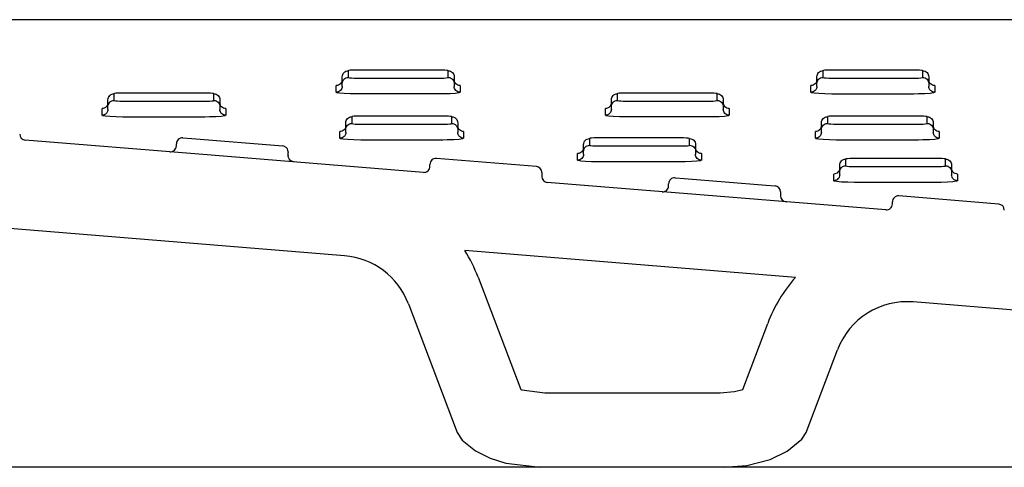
# Model space of a CAD drawing. Header units: millimetres. Extents: x 0 to 0.9, y 0 to 0.06.
# Tile 2 of 5: x 0.223 to 0.355, y 0 to 0.06. Entities that reach past the tile are written whole.
import ezdxf

# ---------------------------------------------------------------- set-up
doc = ezdxf.new("R2010")
doc.units = ezdxf.units.MM
doc.layers.add('BLOCKS', color=3, linetype='Continuous')

msp = doc.modelspace()

# ---------------------------------------------------------------- linework, layer by layer
at = {"layer": 'BLOCKS'}
for p, q in [((0.8648787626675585, 0.06000000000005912), (0.03512123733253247, 0.05999791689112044)), ((0.2670432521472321, 0.0531575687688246), (0.2670432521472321, 0.0522648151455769)), ((0.2792432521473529, 0.05325496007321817), (0.2682432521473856, 0.05325496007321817)), ((0.2804432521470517, 0.0522648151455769), (0.2804432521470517, 0.0531575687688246)), ((0.3306743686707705, 0.05315494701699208), (0.3306743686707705, 0.05226219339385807)), ((0.3428743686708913, 0.05325233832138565), (0.331874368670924, 0.05325233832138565)), ((0.34407436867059, 0.05226219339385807), (0.34407436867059, 0.05315494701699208)), ((0.2662432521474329, 0.05146743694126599), (0.2662432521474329, 0.05236019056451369)), ((0.2682432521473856, 0.05216742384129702), (0.2792432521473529, 0.05216742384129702)), ((0.2812432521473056, 0.05236019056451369), (0.2812432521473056, 0.05146743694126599)), ((0.3298743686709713, 0.05146481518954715), (0.3298743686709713, 0.05235756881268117)), ((0.331874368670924, 0.0521648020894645), (0.3428743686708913, 0.0521648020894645)), ((0.344874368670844, 0.05235756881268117), (0.344874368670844, 0.05146481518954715)), ((0.2478381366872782, 0.05016828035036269), (0.2368381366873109, 0.05016828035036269)), ((0.265443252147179, 0.05026874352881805), (0.265443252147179, 0.05116149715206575)), ((0.2662432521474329, 0.05106612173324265), (0.2662432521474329, 0.05146743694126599)), ((0.2812432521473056, 0.05146743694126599), (0.2812432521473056, 0.05106612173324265)), ((0.2820432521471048, 0.05116149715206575), (0.2820432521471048, 0.05026874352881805)), ((0.3153181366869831, 0.05017090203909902), (0.3043181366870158, 0.05017090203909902)), ((0.3290743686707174, 0.05026612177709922), (0.3290743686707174, 0.05115887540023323)), ((0.3298743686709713, 0.05106349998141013), (0.3298743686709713, 0.05146481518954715)), ((0.344874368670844, 0.05146481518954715), (0.344874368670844, 0.05106349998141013)), ((0.3456743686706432, 0.05115887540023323), (0.3456743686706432, 0.05026612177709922)), ((0.2348381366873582, 0.0483807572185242), (0.2348381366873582, 0.04927351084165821)), ((0.2356381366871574, 0.05007088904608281), (0.2356381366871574, 0.04917813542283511)), ((0.2368381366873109, 0.04908074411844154), (0.2478381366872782, 0.04908074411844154)), ((0.2490381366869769, 0.04917813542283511), (0.2490381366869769, 0.05007088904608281)), ((0.2498381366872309, 0.04927351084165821), (0.2498381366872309, 0.0483807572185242)), ((0.2792432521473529, 0.05004149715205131), (0.2682432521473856, 0.05004149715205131)), ((0.3023181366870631, 0.04838337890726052), (0.3023181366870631, 0.04927613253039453)), ((0.303118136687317, 0.05007351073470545), (0.303118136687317, 0.04918075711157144)), ((0.3043181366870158, 0.04908336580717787), (0.3153181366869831, 0.04908336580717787)), ((0.3165181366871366, 0.04918075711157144), (0.3165181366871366, 0.05007351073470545)), ((0.3173181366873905, 0.04927613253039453), (0.3173181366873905, 0.04838337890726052)), ((0.3428743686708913, 0.05003887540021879), (0.331874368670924, 0.05003887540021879)), ((0.2340381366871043, 0.04718206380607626), (0.2340381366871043, 0.04807481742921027)), ((0.2348381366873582, 0.04797944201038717), (0.2348381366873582, 0.0483807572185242)), ((0.2498381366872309, 0.0483807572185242), (0.2498381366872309, 0.04797944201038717)), ((0.2506381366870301, 0.04807481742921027), (0.2506381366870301, 0.04718206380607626)), ((0.3015181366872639, 0.04718468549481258), (0.3015181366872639, 0.0480774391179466)), ((0.3023181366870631, 0.0479820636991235), (0.3023181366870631, 0.04838337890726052)), ((0.3173181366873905, 0.04838337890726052), (0.3173181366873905, 0.0479820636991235)), ((0.3181181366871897, 0.0480774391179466), (0.3181181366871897, 0.04718468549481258)), ((0.2478381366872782, 0.04695481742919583), (0.2368381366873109, 0.04695481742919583)), ((0.2675181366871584, 0.04698683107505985), (0.2675181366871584, 0.04609407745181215)), ((0.2797181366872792, 0.04708422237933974), (0.2687181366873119, 0.04708422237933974)), ((0.280918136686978, 0.04609407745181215), (0.280918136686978, 0.04698683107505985)), ((0.3153181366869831, 0.04695743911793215), (0.3043181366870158, 0.04695743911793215)), ((0.331275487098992, 0.04698945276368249), (0.331275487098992, 0.04609669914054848)), ((0.3434754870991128, 0.04708684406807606), (0.3324754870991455, 0.04708684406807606)), ((0.3446754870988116, 0.04609669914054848), (0.3446754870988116, 0.04698945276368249)), ((0.2659181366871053, 0.0440980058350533), (0.2659181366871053, 0.04499075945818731)), ((0.2667181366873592, 0.04529669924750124), (0.2667181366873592, 0.04618945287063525)), ((0.2667181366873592, 0.04489538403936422), (0.2667181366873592, 0.04529669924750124)), ((0.2687181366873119, 0.04599668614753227), (0.2797181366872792, 0.04599668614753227)), ((0.2817181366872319, 0.04618945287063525), (0.2817181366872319, 0.04529669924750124)), ((0.2817181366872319, 0.04529669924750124), (0.2817181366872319, 0.04489538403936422)), ((0.2825181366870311, 0.04499075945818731), (0.2825181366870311, 0.0440980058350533)), ((0.3296754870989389, 0.04410062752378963), (0.3296754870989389, 0.04499338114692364)), ((0.3304754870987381, 0.04529932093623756), (0.3304754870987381, 0.04619207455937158)), ((0.3304754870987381, 0.04489800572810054), (0.3304754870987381, 0.04529932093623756)), ((0.3324754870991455, 0.04599930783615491), (0.3434754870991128, 0.04599930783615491)), ((0.3454754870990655, 0.04619207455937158), (0.3454754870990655, 0.04529932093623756)), ((0.3454754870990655, 0.04529932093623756), (0.3454754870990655, 0.04489800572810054)), ((0.3462754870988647, 0.04499338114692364), (0.3462754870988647, 0.04410062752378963)), ((0.244864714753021, 0.04416248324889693), (0.2460647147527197, 0.04406509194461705)), ((0.2460647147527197, 0.04406509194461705), (0.2582647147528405, 0.04307494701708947)), ((0.2797181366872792, 0.04387075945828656), (0.2687181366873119, 0.04387075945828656)), ((0.2993981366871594, 0.04406509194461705), (0.2993981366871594, 0.04317233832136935)), ((0.3115981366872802, 0.04416248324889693), (0.3005981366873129, 0.04416248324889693)), ((0.312798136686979, 0.04317233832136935), (0.312798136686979, 0.04406509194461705)), ((0.3434754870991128, 0.0438733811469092), (0.3324754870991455, 0.0438733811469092)), ((0.2440000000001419, 0.04309364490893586), (0.2440000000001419, 0.04336510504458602)), ((0.2590000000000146, 0.04227756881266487), (0.2590000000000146, 0.04221264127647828)), ((0.2985981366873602, 0.04237496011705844), (0.2985981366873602, 0.04326771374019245)), ((0.2985981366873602, 0.04197364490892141), (0.2985981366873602, 0.04237496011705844)), ((0.3005981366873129, 0.04307494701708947), (0.3115981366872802, 0.04307494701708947)), ((0.3135981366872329, 0.04326771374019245), (0.3135981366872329, 0.04237496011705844)), ((0.3135981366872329, 0.04237496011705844), (0.3135981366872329, 0.04197364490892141)), ((0.2590000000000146, 0.04181132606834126), (0.2590000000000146, 0.04221264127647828)), ((0.2590000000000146, 0.04181132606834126), (0.2590000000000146, 0.04174639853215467)), ((0.2922647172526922, 0.04031552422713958), (0.2788647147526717, 0.04140306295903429)), ((0.2977981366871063, 0.0411762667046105), (0.2977981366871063, 0.04206902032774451)), ((0.3115981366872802, 0.04094902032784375), (0.3005981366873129, 0.04094902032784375)), ((0.3143981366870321, 0.04206902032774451), (0.3143981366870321, 0.0411762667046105)), ((0.3337286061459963, 0.04130829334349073), (0.3337286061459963, 0.04041553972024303)), ((0.3459286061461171, 0.04140568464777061), (0.3349286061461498, 0.04140568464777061)), ((0.3471286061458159, 0.04041553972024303), (0.3471286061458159, 0.04130829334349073)), ((0.2665654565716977, 0.02835523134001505), (0.1143978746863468, 0.04070506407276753)), ((0.2779999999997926, 0.04033422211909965), (0.2779999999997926, 0.04060568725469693)), ((0.3329286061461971, 0.03961816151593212), (0.3329286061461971, 0.04051091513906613)), ((0.3329286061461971, 0.03921684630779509), (0.3329286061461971, 0.03961816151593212)), ((0.3349286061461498, 0.04031814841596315), (0.3459286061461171, 0.04031814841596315)), ((0.3479286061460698, 0.04051091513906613), (0.3479286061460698, 0.03961816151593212)), ((0.3479286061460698, 0.03961816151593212), (0.3479286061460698, 0.03921684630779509)), ((0.2930000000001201, 0.03951815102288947), (0.2930000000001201, 0.03898697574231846)), ((0.3108647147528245, 0.0388059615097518), (0.312064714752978, 0.03870857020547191)), ((0.312064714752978, 0.03870857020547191), (0.3230647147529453, 0.03781581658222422)), ((0.3321286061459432, 0.03841946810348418), (0.3321286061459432, 0.03931222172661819)), ((0.348728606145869, 0.03931222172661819), (0.348728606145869, 0.03841946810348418)), ((0.3391352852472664, 0.03450496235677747), (0.2937352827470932, 0.03818960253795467)), ((0.3099999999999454, 0.03773712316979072), (0.3099999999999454, 0.03800858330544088)), ((0.3230647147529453, 0.03781581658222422), (0.3242647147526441, 0.03771842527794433)), ((0.3459286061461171, 0.03819222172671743), (0.3349286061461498, 0.03819222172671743)), ((0.3249999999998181, 0.03692104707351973), (0.3249999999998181, 0.03638987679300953)), ((0.3542647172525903, 0.03528364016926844), (0.3408647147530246, 0.03637117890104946)), ((0.3400000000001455, 0.03530233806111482), (0.3400000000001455, 0.03557380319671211)), ((0.3270084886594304, 0.02545628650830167), (0.2826748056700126, 0.02905438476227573)), ((0.2751076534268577, 0.0219314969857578), (0.2816520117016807, 0.004661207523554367)), ((0.3691100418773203, 0.02003276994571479), (0.3427942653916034, 0.02216854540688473)), ((0.3284342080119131, 0.004661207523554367), (0.3326341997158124, 0.01574481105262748)), ((0.2927912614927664, 0), (0.115897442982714, 0)), ((0.3172949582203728, 0), (0.2927912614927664, 0)), ((0.4397548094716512, 0), (0.3172949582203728, 0))]:
    msp.add_line(p, q, dxfattribs=at)
at = {"layer": 'BLOCKS', "flags": 128}
for points in [[(0.2662432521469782, 0.0523601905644), (0.2662586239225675, 0.05251575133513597), (0.2663041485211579, 0.05266533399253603), (0.2663780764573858, 0.05280319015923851), (0.2664775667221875, 0.05292402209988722), (0.2665987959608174, 0.05302318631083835), (0.2667371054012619, 0.05309687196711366), (0.2668871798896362, 0.05314224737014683), (0.2670432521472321, 0.0531575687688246)], [(0.2682432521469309, 0.05325496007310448), (0.2679835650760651, 0.0532526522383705), (0.2676101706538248, 0.05324030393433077), (0.2673076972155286, 0.05321855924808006), (0.2671112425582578, 0.05318988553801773), (0.2670432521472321, 0.0531575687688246)], [(0.2804432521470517, 0.0531575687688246), (0.2804131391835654, 0.05317924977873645), (0.280258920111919, 0.05320943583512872), (0.2799910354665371, 0.05323373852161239), (0.2796394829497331, 0.05324949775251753), (0.2792432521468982, 0.05325496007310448)], [(0.2804432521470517, 0.0531575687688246), (0.2805993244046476, 0.05314224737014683), (0.2807493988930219, 0.05309687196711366), (0.2808877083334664, 0.05302318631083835), (0.2810089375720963, 0.05292402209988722), (0.281108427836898, 0.05280319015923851), (0.2811823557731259, 0.05266533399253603), (0.2812278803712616, 0.05251575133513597), (0.2812432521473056, 0.0523601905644)], [(0.3298743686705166, 0.05235756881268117), (0.3298897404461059, 0.05251312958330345), (0.3299352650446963, 0.0526627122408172), (0.3300091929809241, 0.05280056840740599), (0.3301086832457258, 0.05292140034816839), (0.3302299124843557, 0.05302056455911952), (0.3303682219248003, 0.05309425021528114), (0.3305182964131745, 0.053139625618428), (0.3306743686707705, 0.05315494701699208)], [(0.3318743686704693, 0.05325233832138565), (0.3316146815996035, 0.05325003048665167), (0.3312412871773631, 0.05323768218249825), (0.330938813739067, 0.05321593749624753), (0.3307423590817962, 0.05318726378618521), (0.3306743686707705, 0.05315494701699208)], [(0.34407436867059, 0.05315494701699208), (0.3440442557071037, 0.05317662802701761), (0.3438900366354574, 0.05320681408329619), (0.3436221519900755, 0.05323111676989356), (0.3432705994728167, 0.05324687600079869), (0.3428743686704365, 0.05325233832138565)], [(0.34407436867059, 0.05315494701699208), (0.344230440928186, 0.053139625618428), (0.3443805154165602, 0.05309425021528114), (0.3445188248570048, 0.05302056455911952), (0.3446400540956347, 0.05292140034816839), (0.3447395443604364, 0.05280056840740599), (0.3448134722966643, 0.0526627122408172), (0.3448589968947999, 0.05251312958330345), (0.3448743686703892, 0.05235756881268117)], [(0.2662432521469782, 0.05195887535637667), (0.2662278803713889, 0.05180331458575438), (0.2661823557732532, 0.05165373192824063), (0.2661084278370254, 0.05151587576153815), (0.2660089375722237, 0.05139504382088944), (0.2658877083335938, 0.05129587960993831), (0.2657493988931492, 0.05122219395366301), (0.265599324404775, 0.05117681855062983), (0.265443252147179, 0.05116149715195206)], [(0.2662432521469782, 0.05146743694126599), (0.2662586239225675, 0.05162299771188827), (0.2663041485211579, 0.05177258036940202), (0.2663780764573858, 0.05191043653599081), (0.2664775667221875, 0.05203126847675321), (0.2665987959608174, 0.05213043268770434), (0.2667371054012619, 0.05220411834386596), (0.2668871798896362, 0.05224949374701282), (0.2670432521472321, 0.0522648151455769)], [(0.2670432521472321, 0.0522648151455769), (0.2670733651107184, 0.05224313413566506), (0.2672275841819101, 0.05221294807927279), (0.2674954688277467, 0.05218864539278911), (0.2678470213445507, 0.05217288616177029), (0.2682432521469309, 0.05216742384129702)], [(0.2792432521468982, 0.05216742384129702), (0.2795029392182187, 0.05216973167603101), (0.2798763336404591, 0.05218207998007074), (0.2801788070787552, 0.05220382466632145), (0.2803752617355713, 0.05223249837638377), (0.2804432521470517, 0.0522648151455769)], [(0.2804432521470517, 0.0522648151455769), (0.2805993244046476, 0.05224949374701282), (0.2807493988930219, 0.05220411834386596), (0.2808877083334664, 0.05213043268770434), (0.2810089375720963, 0.05203126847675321), (0.281108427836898, 0.05191043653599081), (0.2811823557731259, 0.05177258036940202), (0.2812278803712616, 0.05162299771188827), (0.2812432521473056, 0.05146743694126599)], [(0.2820432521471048, 0.05116149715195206), (0.2818871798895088, 0.05117681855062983), (0.2817371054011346, 0.05122219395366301), (0.28159879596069, 0.05129587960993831), (0.2814775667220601, 0.05139504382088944), (0.2813780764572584, 0.05151587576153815), (0.2813041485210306, 0.05165373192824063), (0.2812586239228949, 0.05180331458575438), (0.2812432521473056, 0.05195887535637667)], [(0.3298743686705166, 0.05195625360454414), (0.3298589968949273, 0.05180069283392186), (0.3298134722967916, 0.05165111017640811), (0.3297395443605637, 0.05151325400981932), (0.329640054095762, 0.05139242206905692), (0.3295188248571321, 0.05129325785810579), (0.3293805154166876, 0.05121957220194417), (0.3292304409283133, 0.05117419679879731), (0.3290743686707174, 0.05115887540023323)], [(0.3298743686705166, 0.05146481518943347), (0.3298897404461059, 0.05162037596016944), (0.3299352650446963, 0.0517699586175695), (0.3300091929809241, 0.05190781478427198), (0.3301086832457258, 0.05202864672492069), (0.3302299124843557, 0.05212781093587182), (0.3303682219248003, 0.05220149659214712), (0.3305182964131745, 0.0522468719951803), (0.3306743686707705, 0.05226219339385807)], [(0.3306743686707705, 0.05226219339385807), (0.3307044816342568, 0.05224051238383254), (0.3308587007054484, 0.05221032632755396), (0.331126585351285, 0.05218602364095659), (0.3314781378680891, 0.05217026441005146), (0.3318743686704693, 0.0521648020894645)], [(0.3428743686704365, 0.0521648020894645), (0.343134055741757, 0.05216710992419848), (0.3435074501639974, 0.0521794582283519), (0.3438099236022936, 0.05220120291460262), (0.3440063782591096, 0.05222987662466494), (0.34407436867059, 0.05226219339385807)], [(0.34407436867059, 0.05226219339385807), (0.344230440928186, 0.0522468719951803), (0.3443805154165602, 0.05220149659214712), (0.3445188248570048, 0.05212781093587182), (0.3446400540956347, 0.05202864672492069), (0.3447395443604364, 0.05190781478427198), (0.3448134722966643, 0.0517699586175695), (0.3448589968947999, 0.05162037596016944), (0.3448743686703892, 0.05146481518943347)], [(0.3456743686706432, 0.05115887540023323), (0.3455182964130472, 0.05117419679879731), (0.345368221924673, 0.05121957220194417), (0.3452299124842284, 0.05129325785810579), (0.3451086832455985, 0.05139242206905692), (0.3450091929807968, 0.05151325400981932), (0.344935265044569, 0.05165111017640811), (0.3448897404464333, 0.05180069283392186), (0.3448743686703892, 0.05195625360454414)], [(0.2368381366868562, 0.05016828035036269), (0.2365784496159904, 0.05016597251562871), (0.23620505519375, 0.05015362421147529), (0.2359025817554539, 0.05013187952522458), (0.2357061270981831, 0.05010320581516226), (0.2356381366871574, 0.05007088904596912)], [(0.2490381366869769, 0.05007088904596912), (0.2490080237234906, 0.05009257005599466), (0.2488538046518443, 0.05012275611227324), (0.2485859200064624, 0.0501470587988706), (0.2482343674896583, 0.05016281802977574), (0.2478381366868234, 0.05016828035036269)], [(0.2662432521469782, 0.05106612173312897), (0.2662278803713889, 0.05091056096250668), (0.2661823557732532, 0.05076097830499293), (0.2661084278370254, 0.05062312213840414), (0.2660089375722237, 0.05050229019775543), (0.2658877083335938, 0.05040312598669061), (0.2657493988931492, 0.050329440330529), (0.265599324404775, 0.05028406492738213), (0.265443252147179, 0.05026874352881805)], [(0.2682432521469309, 0.05004149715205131), (0.2673187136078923, 0.05005424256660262), (0.2664984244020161, 0.05009101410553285), (0.2658733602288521, 0.05014772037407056), (0.2655135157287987, 0.05021815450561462), (0.265443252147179, 0.05026874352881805)], [(0.2820432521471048, 0.05026874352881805), (0.2818846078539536, 0.05019333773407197), (0.2814262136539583, 0.05012643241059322), (0.2807204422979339, 0.05007569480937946), (0.2798491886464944, 0.05004688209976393), (0.2792432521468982, 0.05004149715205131)], [(0.2820432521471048, 0.05026874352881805), (0.2818871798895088, 0.05028406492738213), (0.2817371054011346, 0.050329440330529), (0.28159879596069, 0.05040312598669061), (0.2814775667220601, 0.05050229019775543), (0.2813780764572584, 0.05062312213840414), (0.2813041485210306, 0.05076097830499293), (0.2812586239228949, 0.05091056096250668), (0.2812432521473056, 0.05106612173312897)], [(0.3043181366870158, 0.05017090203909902), (0.30405844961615, 0.05016859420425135), (0.3036850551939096, 0.05015624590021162), (0.3033825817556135, 0.0501345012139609), (0.3031861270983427, 0.05010582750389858), (0.3031181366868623, 0.05007351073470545)], [(0.3165181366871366, 0.05007351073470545), (0.3164880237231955, 0.05009519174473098), (0.3163338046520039, 0.05012537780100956), (0.3160659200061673, 0.05014968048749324), (0.3157143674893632, 0.05016543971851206), (0.3153181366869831, 0.05017090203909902)], [(0.3298743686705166, 0.05106349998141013), (0.3298589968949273, 0.05090793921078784), (0.3298134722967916, 0.0507583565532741), (0.3297395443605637, 0.05062050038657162), (0.329640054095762, 0.05049966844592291), (0.3295188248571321, 0.05040050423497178), (0.3293805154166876, 0.05032681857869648), (0.3292304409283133, 0.0502814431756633), (0.3290743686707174, 0.05026612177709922)], [(0.3318743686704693, 0.05003887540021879), (0.3309498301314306, 0.05005162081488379), (0.3301295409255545, 0.05008839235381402), (0.3295044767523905, 0.05014509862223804), (0.329144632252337, 0.0502155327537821), (0.3290743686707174, 0.05026612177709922)], [(0.3456743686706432, 0.05026612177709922), (0.345515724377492, 0.05019071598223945), (0.3450573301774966, 0.0501238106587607), (0.3443515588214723, 0.05007307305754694), (0.3434803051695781, 0.0500442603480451), (0.3428743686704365, 0.05003887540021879)], [(0.3456743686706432, 0.05026612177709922), (0.3455182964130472, 0.0502814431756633), (0.345368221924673, 0.05032681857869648), (0.3452299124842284, 0.05040050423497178), (0.3451086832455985, 0.05049966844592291), (0.3450091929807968, 0.05062050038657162), (0.344935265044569, 0.0507583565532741), (0.3448897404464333, 0.05090793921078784), (0.3448743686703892, 0.05106349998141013)], [(0.2348381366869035, 0.04887219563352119), (0.2348227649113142, 0.0487166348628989), (0.2347772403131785, 0.04856705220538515), (0.2347033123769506, 0.04842919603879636), (0.2346038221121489, 0.04830836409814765), (0.234482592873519, 0.04820919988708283), (0.2343442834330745, 0.04813551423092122), (0.2341942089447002, 0.04809013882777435), (0.2340381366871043, 0.04807481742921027)], [(0.2348381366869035, 0.04927351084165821), (0.2348535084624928, 0.0494290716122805), (0.2348990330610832, 0.04957865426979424), (0.234972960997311, 0.04971651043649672), (0.2350724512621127, 0.04983734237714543), (0.2351936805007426, 0.04993650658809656), (0.2353319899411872, 0.05001019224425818), (0.2354820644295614, 0.05005556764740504), (0.2356381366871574, 0.05007088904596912)], [(0.2348381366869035, 0.04838075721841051), (0.2348535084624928, 0.04853631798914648), (0.2348990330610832, 0.04868590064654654), (0.234972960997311, 0.04882375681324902), (0.2350724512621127, 0.04894458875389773), (0.2351936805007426, 0.04904375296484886), (0.2353319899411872, 0.04911743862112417), (0.2354820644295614, 0.04916281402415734), (0.2356381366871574, 0.04917813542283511)], [(0.2356381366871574, 0.04917813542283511), (0.2356682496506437, 0.04915645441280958), (0.2358224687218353, 0.049126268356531), (0.2360903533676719, 0.04910196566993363), (0.236441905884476, 0.0490862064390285), (0.2368381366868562, 0.04908074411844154)], [(0.2478381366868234, 0.04908074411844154), (0.2480978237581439, 0.04908305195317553), (0.2484712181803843, 0.04909540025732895), (0.2487736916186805, 0.04911714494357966), (0.2489701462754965, 0.04914581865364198), (0.2490381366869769, 0.04917813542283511)], [(0.2490381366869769, 0.05007088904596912), (0.2491942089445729, 0.05005556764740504), (0.2493442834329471, 0.05001019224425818), (0.2494825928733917, 0.04993650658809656), (0.2496038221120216, 0.04983734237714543), (0.2497033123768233, 0.04971651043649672), (0.2497772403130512, 0.04957865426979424), (0.2498227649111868, 0.0494290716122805), (0.2498381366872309, 0.04927351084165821)], [(0.2490381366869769, 0.04917813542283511), (0.2491942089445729, 0.04916281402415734), (0.2493442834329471, 0.04911743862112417), (0.2494825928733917, 0.04904375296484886), (0.2496038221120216, 0.04894458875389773), (0.2497033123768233, 0.04882375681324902), (0.2497772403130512, 0.04868590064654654), (0.2498227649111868, 0.04853631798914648), (0.2498381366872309, 0.04838075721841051)], [(0.2506381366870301, 0.04807481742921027), (0.2504820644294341, 0.04809013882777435), (0.2503319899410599, 0.04813551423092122), (0.2501936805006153, 0.04820919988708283), (0.2500724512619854, 0.04830836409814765), (0.2499729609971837, 0.04842919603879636), (0.2498990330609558, 0.04856705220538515), (0.2498535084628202, 0.0487166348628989), (0.2498381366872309, 0.04887219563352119)], [(0.3023181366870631, 0.04887481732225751), (0.3023027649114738, 0.04871925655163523), (0.3022572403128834, 0.04856967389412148), (0.3021833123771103, 0.04843181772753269), (0.3020838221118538, 0.04831098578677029), (0.3019625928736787, 0.04821182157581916), (0.3018242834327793, 0.04813813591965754), (0.3016742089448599, 0.04809276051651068), (0.3015181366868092, 0.0480774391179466)], [(0.3023181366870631, 0.04927613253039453), (0.3023335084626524, 0.04943169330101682), (0.3023790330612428, 0.04958127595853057), (0.3024529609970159, 0.04971913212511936), (0.3025524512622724, 0.04983996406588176), (0.3026736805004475, 0.04993912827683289), (0.3028119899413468, 0.0500128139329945), (0.3029620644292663, 0.05005818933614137), (0.3031181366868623, 0.05007351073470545)], [(0.3023181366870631, 0.04838337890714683), (0.3023335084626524, 0.04853893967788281), (0.3023790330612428, 0.04868852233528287), (0.3024529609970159, 0.04882637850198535), (0.3025524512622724, 0.04894721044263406), (0.3026736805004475, 0.04904637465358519), (0.3028119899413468, 0.04912006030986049), (0.3029620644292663, 0.04916543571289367), (0.3031181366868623, 0.04918075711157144)], [(0.3031181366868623, 0.04918075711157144), (0.3031482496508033, 0.04915907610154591), (0.303302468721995, 0.04912889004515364), (0.3035703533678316, 0.04910458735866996), (0.3039219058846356, 0.04908882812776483), (0.3043181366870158, 0.04908336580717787)], [(0.3153181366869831, 0.04908336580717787), (0.3155778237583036, 0.04908567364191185), (0.3159512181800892, 0.04909802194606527), (0.3162536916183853, 0.04911976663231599), (0.3164501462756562, 0.04914844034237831), (0.3165181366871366, 0.04918075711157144)], [(0.3165181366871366, 0.05007351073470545), (0.3166742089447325, 0.05005818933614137), (0.3168242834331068, 0.0500128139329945), (0.3169625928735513, 0.04993912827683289), (0.3170838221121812, 0.04983996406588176), (0.3171833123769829, 0.04971913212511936), (0.3172572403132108, 0.04958127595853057), (0.3173027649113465, 0.04943169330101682), (0.3173181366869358, 0.04927613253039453)], [(0.3165181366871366, 0.04918075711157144), (0.3166742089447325, 0.04916543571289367), (0.3168242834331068, 0.04912006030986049), (0.3169625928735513, 0.04904637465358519), (0.3170838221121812, 0.04894721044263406), (0.3171833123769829, 0.04882637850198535), (0.3172572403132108, 0.04868852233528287), (0.3173027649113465, 0.04853893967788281), (0.3173181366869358, 0.04838337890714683)], [(0.3181181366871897, 0.0480774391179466), (0.3179620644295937, 0.04809276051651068), (0.3178119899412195, 0.04813813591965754), (0.3176736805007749, 0.04821182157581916), (0.317552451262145, 0.04831098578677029), (0.3174529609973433, 0.04843181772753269), (0.3173790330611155, 0.04856967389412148), (0.3173335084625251, 0.04871925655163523), (0.3173181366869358, 0.04887481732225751)], [(0.2348381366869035, 0.04797944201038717), (0.2348227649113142, 0.04782388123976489), (0.2347772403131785, 0.04767429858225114), (0.2347033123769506, 0.04753644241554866), (0.2346038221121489, 0.04741561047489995), (0.234482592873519, 0.04731644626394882), (0.2343442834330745, 0.04724276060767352), (0.2341942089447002, 0.04719738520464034), (0.2340381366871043, 0.04718206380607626)], [(0.2506381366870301, 0.04718206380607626), (0.2504820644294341, 0.04719738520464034), (0.2503319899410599, 0.04724276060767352), (0.2501936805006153, 0.04731644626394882), (0.2500724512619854, 0.04741561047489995), (0.2499729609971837, 0.04753644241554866), (0.2498990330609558, 0.04767429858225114), (0.2498535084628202, 0.04782388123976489), (0.2498381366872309, 0.04797944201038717)], [(0.3023181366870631, 0.0479820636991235), (0.3023027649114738, 0.04782650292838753), (0.3022572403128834, 0.04767692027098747), (0.3021833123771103, 0.04753906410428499), (0.3020838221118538, 0.04741823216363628), (0.3019625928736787, 0.04731906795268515), (0.3018242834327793, 0.04724538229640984), (0.3016742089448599, 0.04720000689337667), (0.3015181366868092, 0.0471846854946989)], [(0.3181181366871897, 0.0471846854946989), (0.3179620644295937, 0.04720000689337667), (0.3178119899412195, 0.04724538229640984), (0.3176736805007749, 0.04731906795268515), (0.317552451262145, 0.04741823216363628), (0.3174529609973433, 0.04753906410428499), (0.3173790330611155, 0.04767692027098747), (0.3173335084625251, 0.04782650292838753), (0.3173181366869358, 0.0479820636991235)], [(0.2368381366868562, 0.04695481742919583), (0.2359135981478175, 0.04696756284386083), (0.2350933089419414, 0.04700433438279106), (0.2344682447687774, 0.04706104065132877), (0.2341084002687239, 0.04713147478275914), (0.2340381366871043, 0.04718206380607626)], [(0.2506381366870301, 0.04718206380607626), (0.2504794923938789, 0.0471066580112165), (0.2500210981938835, 0.04703975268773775), (0.2493153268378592, 0.04698901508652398), (0.2484440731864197, 0.04696020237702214), (0.2478381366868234, 0.04695481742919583)], [(0.2667181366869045, 0.04618945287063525), (0.2667335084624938, 0.04634501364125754), (0.2667790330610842, 0.04649459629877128), (0.266852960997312, 0.04663245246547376), (0.2669524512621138, 0.04675328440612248), (0.2670736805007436, 0.04685244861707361), (0.2672119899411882, 0.04692613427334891), (0.2673620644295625, 0.04697150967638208), (0.2675181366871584, 0.04698683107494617)], [(0.2687181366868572, 0.04708422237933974), (0.2684584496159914, 0.04708191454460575), (0.268085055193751, 0.04706956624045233), (0.2677825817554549, 0.04704782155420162), (0.2675861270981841, 0.0470191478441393), (0.2675181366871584, 0.04698683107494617)], [(0.280918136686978, 0.04698683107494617), (0.2808880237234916, 0.0470085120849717), (0.2807338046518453, 0.04703869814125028), (0.2804659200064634, 0.04706300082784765), (0.2801143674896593, 0.04707876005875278), (0.2797181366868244, 0.04708422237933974)], [(0.280918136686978, 0.04698683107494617), (0.2810742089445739, 0.04697150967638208), (0.2812242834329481, 0.04692613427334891), (0.2813625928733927, 0.04685244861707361), (0.2814838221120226, 0.04675328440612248), (0.2815833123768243, 0.04663245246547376), (0.2816572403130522, 0.04649459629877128), (0.2817027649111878, 0.04634501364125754), (0.2817181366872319, 0.04618945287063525)], [(0.3043181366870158, 0.04695743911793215), (0.3033935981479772, 0.04697018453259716), (0.302573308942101, 0.04700695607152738), (0.3019482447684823, 0.04706366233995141), (0.3015884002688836, 0.04713409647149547), (0.3015181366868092, 0.0471846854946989)], [(0.3181181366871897, 0.0471846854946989), (0.3179594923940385, 0.04710927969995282), (0.3175010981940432, 0.04704237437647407), (0.3167953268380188, 0.0469916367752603), (0.3159240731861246, 0.04696282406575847), (0.3153181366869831, 0.04695743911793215)], [(0.3304754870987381, 0.04619207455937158), (0.3304908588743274, 0.04634763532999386), (0.3305363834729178, 0.04649721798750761), (0.3306103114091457, 0.0466350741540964), (0.3307098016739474, 0.0467559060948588), (0.3308310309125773, 0.04685507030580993), (0.3309693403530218, 0.04692875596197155), (0.3311194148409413, 0.04697413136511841), (0.331275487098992, 0.04698945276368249)], [(0.3324754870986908, 0.04708684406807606), (0.332215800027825, 0.04708453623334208), (0.3318424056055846, 0.04707218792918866), (0.3315399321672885, 0.04705044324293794), (0.3313434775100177, 0.04702176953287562), (0.331275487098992, 0.04698945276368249)], [(0.3446754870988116, 0.04698945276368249), (0.3446453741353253, 0.04701113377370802), (0.3444911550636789, 0.04704131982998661), (0.344223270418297, 0.04706562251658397), (0.3438717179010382, 0.0470813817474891), (0.343475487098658, 0.04708684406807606)], [(0.3446754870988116, 0.04698945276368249), (0.3448315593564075, 0.04697413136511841), (0.3449816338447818, 0.04692875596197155), (0.3451199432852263, 0.04685507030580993), (0.3452411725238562, 0.0467559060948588), (0.3453406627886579, 0.0466350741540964), (0.3454145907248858, 0.04649721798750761), (0.3454601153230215, 0.04634763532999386), (0.3454754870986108, 0.04619207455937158)], [(0.2667181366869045, 0.04578813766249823), (0.2667027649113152, 0.04563257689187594), (0.2666572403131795, 0.0454829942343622), (0.2665833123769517, 0.04534513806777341), (0.2664838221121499, 0.04522430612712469), (0.26636259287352, 0.04512514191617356), (0.2662242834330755, 0.04505145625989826), (0.2660742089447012, 0.04500608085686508), (0.2659181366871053, 0.04499075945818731)], [(0.2667181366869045, 0.04489538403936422), (0.2667027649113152, 0.04473982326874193), (0.2666572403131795, 0.04459024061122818), (0.2665833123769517, 0.04445238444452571), (0.2664838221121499, 0.04433155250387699), (0.26636259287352, 0.04423238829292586), (0.2662242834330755, 0.04415870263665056), (0.2660742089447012, 0.04411332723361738), (0.2659181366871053, 0.0440980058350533)], [(0.2667181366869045, 0.04529669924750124), (0.2667335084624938, 0.04545226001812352), (0.2667790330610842, 0.04560184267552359), (0.266852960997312, 0.04573969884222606), (0.2669524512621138, 0.04586053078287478), (0.2670736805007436, 0.04595969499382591), (0.2672119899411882, 0.04603338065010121), (0.2673620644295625, 0.04607875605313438), (0.2675181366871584, 0.04609407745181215)], [(0.2675181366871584, 0.04609407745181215), (0.2675482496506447, 0.04607239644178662), (0.2677024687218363, 0.04604221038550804), (0.2679703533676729, 0.04601790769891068), (0.268321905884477, 0.04600214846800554), (0.2687181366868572, 0.04599668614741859)], [(0.2797181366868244, 0.04599668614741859), (0.279977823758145, 0.04599899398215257), (0.2803512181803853, 0.04601134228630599), (0.2806536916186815, 0.0460330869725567), (0.2808501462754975, 0.04606176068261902), (0.280918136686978, 0.04609407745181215)], [(0.280918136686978, 0.04609407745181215), (0.2810742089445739, 0.04607875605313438), (0.2812242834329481, 0.04603338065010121), (0.2813625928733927, 0.04595969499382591), (0.2814838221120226, 0.04586053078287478), (0.2815833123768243, 0.04573969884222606), (0.2816572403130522, 0.04560184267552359), (0.2817027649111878, 0.04545226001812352), (0.2817181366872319, 0.04529669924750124)], [(0.2825181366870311, 0.04499075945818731), (0.2823620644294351, 0.04500608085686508), (0.2822119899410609, 0.04505145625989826), (0.2820736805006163, 0.04512514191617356), (0.2819524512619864, 0.04522430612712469), (0.2818529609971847, 0.04534513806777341), (0.2817790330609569, 0.0454829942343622), (0.2817335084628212, 0.04563257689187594), (0.2817181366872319, 0.04578813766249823)], [(0.2825181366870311, 0.0440980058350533), (0.2823620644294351, 0.04411332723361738), (0.2822119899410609, 0.04415870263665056), (0.2820736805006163, 0.04423238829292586), (0.2819524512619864, 0.04433155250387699), (0.2818529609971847, 0.04445238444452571), (0.2817790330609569, 0.04459024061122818), (0.2817335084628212, 0.04473982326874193), (0.2817181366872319, 0.04489538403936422)], [(0.3304754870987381, 0.04579075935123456), (0.3304601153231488, 0.04563519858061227), (0.3304145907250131, 0.04548561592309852), (0.3303406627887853, 0.04534775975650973), (0.3302411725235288, 0.04522692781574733), (0.3301199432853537, 0.0451277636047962), (0.3299816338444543, 0.04505407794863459), (0.3298315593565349, 0.04500870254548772), (0.3296754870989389, 0.04499338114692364)], [(0.3304754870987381, 0.04489800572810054), (0.3304601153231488, 0.04474244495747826), (0.3304145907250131, 0.04459286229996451), (0.3303406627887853, 0.04445500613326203), (0.3302411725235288, 0.04433417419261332), (0.3301199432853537, 0.04423500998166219), (0.3299816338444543, 0.04416132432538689), (0.3298315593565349, 0.04411594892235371), (0.3296754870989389, 0.04410062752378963)], [(0.3304754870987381, 0.04529932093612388), (0.3304908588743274, 0.04545488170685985), (0.3305363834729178, 0.04560446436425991), (0.3306103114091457, 0.04574232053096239), (0.3307098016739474, 0.0458631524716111), (0.3308310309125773, 0.04596231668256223), (0.3309693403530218, 0.04603600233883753), (0.3311194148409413, 0.04608137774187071), (0.331275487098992, 0.04609669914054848)], [(0.331275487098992, 0.04609669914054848), (0.3313056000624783, 0.04607501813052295), (0.33145981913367, 0.04604483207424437), (0.3317277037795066, 0.046020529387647), (0.3320792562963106, 0.04600477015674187), (0.3324754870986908, 0.04599930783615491)], [(0.343475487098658, 0.04599930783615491), (0.3437351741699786, 0.0460016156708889), (0.3441085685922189, 0.04601396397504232), (0.3444110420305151, 0.04603570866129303), (0.3446074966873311, 0.04606438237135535), (0.3446754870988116, 0.04609669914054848)], [(0.3446754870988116, 0.04609669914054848), (0.3448315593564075, 0.04608137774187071), (0.3449816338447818, 0.04603600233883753), (0.3451199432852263, 0.04596231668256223), (0.3452411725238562, 0.0458631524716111), (0.3453406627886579, 0.04574232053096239), (0.3454145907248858, 0.04560446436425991), (0.3454601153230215, 0.04545488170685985), (0.3454754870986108, 0.04529932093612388)], [(0.3462754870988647, 0.04499338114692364), (0.3461194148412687, 0.04500870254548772), (0.3459693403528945, 0.04505407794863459), (0.3458310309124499, 0.0451277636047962), (0.34570980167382, 0.04522692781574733), (0.3456103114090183, 0.04534775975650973), (0.3455363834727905, 0.04548561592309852), (0.3454908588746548, 0.04563519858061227), (0.3454754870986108, 0.04579075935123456)], [(0.3462754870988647, 0.04410062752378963), (0.3461194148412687, 0.04411594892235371), (0.3459693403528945, 0.04416132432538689), (0.3458310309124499, 0.04423500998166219), (0.34570980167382, 0.04433417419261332), (0.3456103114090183, 0.04445500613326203), (0.3455363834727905, 0.04459286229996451), (0.3454908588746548, 0.04474244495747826), (0.3454754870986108, 0.04489800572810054)], [(0.2771352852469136, 0.03953684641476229), (0.2470053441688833, 0.04198217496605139), (0.2237352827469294, 0.04387076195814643)], [(0.2687181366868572, 0.04387075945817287), (0.2677935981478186, 0.04388350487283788), (0.2669733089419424, 0.0439202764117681), (0.2663482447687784, 0.04397698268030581), (0.2659884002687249, 0.04404741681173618), (0.2659181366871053, 0.0440980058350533)], [(0.2825181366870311, 0.0440980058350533), (0.2823594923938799, 0.04402260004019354), (0.2819010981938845, 0.04395569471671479), (0.2811953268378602, 0.04390495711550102), (0.2803240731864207, 0.04387614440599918), (0.2797181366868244, 0.04387075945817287)], [(0.2985981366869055, 0.04326771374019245), (0.2986135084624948, 0.04342327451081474), (0.2986590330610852, 0.04357285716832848), (0.2987329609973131, 0.04371071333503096), (0.2988324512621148, 0.04383154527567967), (0.2989536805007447, 0.0439307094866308), (0.2990919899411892, 0.04400439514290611), (0.2992420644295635, 0.04404977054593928), (0.2993981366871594, 0.04406509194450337)], [(0.3005981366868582, 0.04416248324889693), (0.3003384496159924, 0.04416017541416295), (0.2999650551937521, 0.04414782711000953), (0.2996625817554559, 0.04412608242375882), (0.2994661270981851, 0.0440974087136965), (0.2993981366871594, 0.04406509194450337)], [(0.312798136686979, 0.04406509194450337), (0.3127680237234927, 0.0440867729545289), (0.3126138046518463, 0.04411695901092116), (0.3123459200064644, 0.04414126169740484), (0.3119943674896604, 0.04415702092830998), (0.3115981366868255, 0.04416248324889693)], [(0.312798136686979, 0.04406509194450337), (0.3129542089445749, 0.04404977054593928), (0.3131042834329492, 0.04400439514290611), (0.3132425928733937, 0.0439307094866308), (0.3133638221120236, 0.04383154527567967), (0.3134633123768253, 0.04371071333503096), (0.3135372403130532, 0.04357285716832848), (0.3135827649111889, 0.04342327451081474), (0.3135981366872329, 0.04326771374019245)], [(0.3324754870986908, 0.0438733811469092), (0.3315509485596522, 0.0438861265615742), (0.330730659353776, 0.04392289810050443), (0.330105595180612, 0.04397960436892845), (0.3297457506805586, 0.04405003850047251), (0.3296754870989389, 0.04410062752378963)], [(0.3462754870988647, 0.04410062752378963), (0.3461168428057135, 0.04402522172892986), (0.3456584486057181, 0.04395831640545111), (0.3449526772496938, 0.04390757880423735), (0.3440814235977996, 0.04387876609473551), (0.343475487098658, 0.0438733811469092)], [(0.2590000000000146, 0.04227756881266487), (0.2589699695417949, 0.04249470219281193), (0.2588909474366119, 0.04268079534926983), (0.2587158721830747, 0.0428890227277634), (0.2584186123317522, 0.0430471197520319), (0.258268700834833, 0.04307461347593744), (0.2582647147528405, 0.04307494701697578)], [(0.2985981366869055, 0.04286639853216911), (0.2985827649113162, 0.04271083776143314), (0.2985372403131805, 0.04256125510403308), (0.2984633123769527, 0.0424233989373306), (0.298363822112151, 0.04230256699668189), (0.2982425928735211, 0.04220340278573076), (0.2981042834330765, 0.04212971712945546), (0.2979542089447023, 0.04208434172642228), (0.2977981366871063, 0.04206902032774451)], [(0.2985981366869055, 0.04237496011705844), (0.2986135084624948, 0.04253052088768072), (0.2986590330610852, 0.04268010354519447), (0.2987329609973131, 0.04281795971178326), (0.2988324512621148, 0.04293879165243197), (0.2989536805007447, 0.0430379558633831), (0.2990919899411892, 0.04311164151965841), (0.2992420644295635, 0.04315701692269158), (0.2993981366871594, 0.04317233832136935)], [(0.2993981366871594, 0.04317233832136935), (0.2994282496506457, 0.04315065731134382), (0.2995824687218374, 0.04312047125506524), (0.299850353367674, 0.04309616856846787), (0.300201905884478, 0.04308040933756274), (0.3005981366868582, 0.04307494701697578)], [(0.3115981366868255, 0.04307494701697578), (0.311857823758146, 0.04307725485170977), (0.3122312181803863, 0.04308960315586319), (0.3125336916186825, 0.0431113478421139), (0.3127301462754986, 0.04314002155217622), (0.312798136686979, 0.04317233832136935)], [(0.312798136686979, 0.04317233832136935), (0.3129542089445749, 0.04315701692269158), (0.3131042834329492, 0.04311164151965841), (0.3132425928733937, 0.0430379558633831), (0.3133638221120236, 0.04293879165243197), (0.3134633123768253, 0.04281795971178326), (0.3135372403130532, 0.04268010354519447), (0.3135827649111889, 0.04253052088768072), (0.3135981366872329, 0.04237496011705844)], [(0.3143981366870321, 0.04206902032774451), (0.3142420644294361, 0.04208434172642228), (0.3140919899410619, 0.04212971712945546), (0.3139536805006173, 0.04220340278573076), (0.3138324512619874, 0.04230256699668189), (0.3137329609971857, 0.0424233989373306), (0.3136590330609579, 0.04256125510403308), (0.3136135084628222, 0.04271083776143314), (0.3135981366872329, 0.04286639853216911)], [(0.2597352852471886, 0.04094902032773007), (0.2597312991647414, 0.04094935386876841), (0.2595813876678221, 0.04097684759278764), (0.2592841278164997, 0.04113494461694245), (0.2591090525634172, 0.04134317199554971), (0.2590300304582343, 0.04152926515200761), (0.2590000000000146, 0.04174639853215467)], [(0.2985981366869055, 0.04197364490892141), (0.2985827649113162, 0.04181808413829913), (0.2985372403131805, 0.04166850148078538), (0.2984633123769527, 0.0415306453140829), (0.298363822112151, 0.04140981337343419), (0.2982425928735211, 0.04131064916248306), (0.2981042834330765, 0.04123696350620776), (0.2979542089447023, 0.04119158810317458), (0.2977981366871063, 0.0411762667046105)], [(0.3005981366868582, 0.04094902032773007), (0.2996735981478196, 0.04096176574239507), (0.2988533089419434, 0.0409985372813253), (0.2982282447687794, 0.04105524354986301), (0.297868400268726, 0.04112567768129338), (0.2977981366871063, 0.0411762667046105)], [(0.3143981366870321, 0.0411762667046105), (0.3142394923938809, 0.04110086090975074), (0.3137810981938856, 0.04103395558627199), (0.3130753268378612, 0.04098321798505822), (0.3122040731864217, 0.04095440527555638), (0.3115981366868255, 0.04094902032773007)], [(0.3143981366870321, 0.0411762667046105), (0.3142420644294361, 0.04119158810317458), (0.3140919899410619, 0.04123696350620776), (0.3139536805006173, 0.04131064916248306), (0.3138324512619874, 0.04140981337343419), (0.3137329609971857, 0.0415306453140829), (0.3136590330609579, 0.04166850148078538), (0.3136135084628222, 0.04181808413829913), (0.3135981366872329, 0.04197364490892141)], [(0.3329286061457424, 0.04051091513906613), (0.3329439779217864, 0.04066647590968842), (0.3329895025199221, 0.04081605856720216), (0.3330634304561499, 0.04095391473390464), (0.3331629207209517, 0.04107474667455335), (0.3332841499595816, 0.04117391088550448), (0.3334224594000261, 0.04124759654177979), (0.3335725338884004, 0.04129297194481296), (0.3337286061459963, 0.04130829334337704)], [(0.3349286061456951, 0.04140568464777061), (0.3346689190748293, 0.04140337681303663), (0.3342955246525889, 0.04139102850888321), (0.3339930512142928, 0.0413692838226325), (0.3337965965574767, 0.04134061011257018), (0.3337286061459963, 0.04130829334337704)], [(0.3471286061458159, 0.04130829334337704), (0.3470984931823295, 0.04132997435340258), (0.3469442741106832, 0.04136016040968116), (0.3466763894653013, 0.04138446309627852), (0.3463248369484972, 0.04140022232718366), (0.3459286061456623, 0.04140568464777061)], [(0.3471286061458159, 0.04130829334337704), (0.3472846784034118, 0.04129297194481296), (0.347434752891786, 0.04124759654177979), (0.3475730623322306, 0.04117391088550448), (0.3476942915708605, 0.04107474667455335), (0.3477937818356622, 0.04095391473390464), (0.3478677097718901, 0.04081605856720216), (0.3479132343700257, 0.04066647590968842), (0.3479286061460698, 0.04051091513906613)], [(0.3329286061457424, 0.04010959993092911), (0.3329132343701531, 0.03995403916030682), (0.3328677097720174, 0.03980445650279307), (0.3327937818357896, 0.03966660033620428), (0.3326942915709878, 0.03954576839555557), (0.3325730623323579, 0.03944660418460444), (0.3324347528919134, 0.03937291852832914), (0.3322846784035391, 0.03932754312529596), (0.3321286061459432, 0.03931222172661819)], [(0.3329286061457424, 0.03961816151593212), (0.3329439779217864, 0.0397737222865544), (0.3329895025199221, 0.03992330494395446), (0.3330634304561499, 0.04006116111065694), (0.3331629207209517, 0.04018199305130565), (0.3332841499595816, 0.04028115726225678), (0.3334224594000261, 0.04035484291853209), (0.3335725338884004, 0.04040021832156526), (0.3337286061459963, 0.04041553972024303)], [(0.3337286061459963, 0.04041553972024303), (0.3337587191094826, 0.0403938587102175), (0.3339129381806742, 0.04036367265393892), (0.3341808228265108, 0.04033936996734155), (0.3345323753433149, 0.04032361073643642), (0.3349286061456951, 0.04031814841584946)], [(0.3459286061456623, 0.04031814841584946), (0.3461882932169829, 0.04032045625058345), (0.3465616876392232, 0.04033280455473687), (0.3468641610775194, 0.04035454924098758), (0.3470606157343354, 0.0403832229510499), (0.3471286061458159, 0.04041553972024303)], [(0.3471286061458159, 0.04041553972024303), (0.3472846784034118, 0.04040021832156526), (0.347434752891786, 0.04035484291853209), (0.3475730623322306, 0.04028115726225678), (0.3476942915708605, 0.04018199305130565), (0.3477937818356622, 0.04006116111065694), (0.3478677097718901, 0.03992330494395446), (0.3479132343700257, 0.0397737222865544), (0.3479286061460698, 0.03961816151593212)], [(0.348728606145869, 0.03931222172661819), (0.348572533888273, 0.03932754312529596), (0.3484224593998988, 0.03937291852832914), (0.3482841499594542, 0.03944660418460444), (0.3481629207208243, 0.03954576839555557), (0.3480634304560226, 0.03966660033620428), (0.3479895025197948, 0.03980445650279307), (0.3479439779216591, 0.03995403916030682), (0.3479286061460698, 0.04010959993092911)], [(0.3329286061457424, 0.03921684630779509), (0.3329132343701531, 0.03906128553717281), (0.3328677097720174, 0.03891170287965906), (0.3327937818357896, 0.03877384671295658), (0.3326942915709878, 0.03865301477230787), (0.3325730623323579, 0.03855385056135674), (0.3324347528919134, 0.03848016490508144), (0.3322846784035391, 0.03843478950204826), (0.3321286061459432, 0.03841946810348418)], [(0.3349286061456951, 0.03819222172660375), (0.3340040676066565, 0.03820496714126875), (0.3331837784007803, 0.03824173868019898), (0.3325587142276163, 0.03829844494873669), (0.3321988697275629, 0.03836887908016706), (0.3321286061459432, 0.03841946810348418)], [(0.348728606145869, 0.03841946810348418), (0.3485699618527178, 0.03834406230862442), (0.3481115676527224, 0.03827715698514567), (0.3474057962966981, 0.0382264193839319), (0.3465345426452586, 0.03819760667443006), (0.3459286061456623, 0.03819222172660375)], [(0.348728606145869, 0.03841946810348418), (0.348572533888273, 0.03843478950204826), (0.3484224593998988, 0.03848016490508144), (0.3482841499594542, 0.03855385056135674), (0.3481629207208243, 0.03865301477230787), (0.3480634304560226, 0.03877384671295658), (0.3479895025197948, 0.03891170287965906), (0.3479439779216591, 0.03906128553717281), (0.3479286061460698, 0.03921684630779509)], [(0.2844587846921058, 0.02547499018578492), (0.2901662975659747, 0.01041310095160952), (0.2903078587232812, 0.01036797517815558), (0.2933867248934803, 0.009999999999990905), (0.3168921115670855, 0.009999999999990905), (0.3188192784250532, 0.01015552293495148), (0.3199317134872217, 0.01044421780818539), (0.3232830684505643, 0.0192883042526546)], [(0.281652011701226, 0.004661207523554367), (0.2823135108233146, 0.003652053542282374), (0.2841011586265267, 0.002204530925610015), (0.2860734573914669, 0.0012219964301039), (0.2881768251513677, 0.0005515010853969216), (0.2927912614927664, 0)], [(0.3172949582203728, 0), (0.3204899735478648, 0.0002578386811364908), (0.3235885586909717, 0.001061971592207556), (0.3258855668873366, 0.00214396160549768), (0.32786524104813, 0.003758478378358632), (0.3284342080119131, 0.004661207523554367)]]:
    msp.add_lwpolyline(points, dxfattribs=at)
at = {"layer": 'BLOCKS'}
for centre, radius, start, end in [((0.2238000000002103, 0.04466813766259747), 0.0008000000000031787, 180, 265.3598977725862), ((0.2447999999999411, 0.04336510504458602), 0.0007999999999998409, 85.36007741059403, 180), ((0.243199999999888, 0.04309364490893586), 0.0008000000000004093, 265.360077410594, 0), ((0.2788000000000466, 0.04060568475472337), 0.0008000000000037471, 85.36007741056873, 180), ((0.2771999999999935, 0.04033422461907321), 0.0008000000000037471, 265.3600774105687, 0), ((0.2921999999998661, 0.03951814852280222), 0.0008000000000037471, 0, 85.35989777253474), ((0.2937999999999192, 0.03898697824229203), 0.0008000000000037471, 180, 265.3598977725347), ((0.3108000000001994, 0.03800858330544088), 0.0008000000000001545, 85.36007741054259, 180), ((0.3092000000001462, 0.03773712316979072), 0.0007999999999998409, 265.3600774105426, 0), ((0.3242000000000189, 0.03692104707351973), 0.000800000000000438, 0, 85.36007741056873), ((0.325800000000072, 0.03638987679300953), 0.0007999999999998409, 180, 265.360077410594), ((0.3407999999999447, 0.03557380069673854), 0.0008000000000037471, 85.36007741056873, 180), ((0.3391999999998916, 0.03530234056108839), 0.0008000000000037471, 265.3600774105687, 0), ((0.3541999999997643, 0.0344862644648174), 0.0008000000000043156, 0, 85.3598977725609), ((0.2657565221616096, 0.01838800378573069), 0.02000000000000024, 20.75357098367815, 32.22998510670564), ((0.2657565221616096, 0.01838800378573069), 0.01000000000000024, 20.75357098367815, 85.36007741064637), ((0.3419853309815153, 0.01220131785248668), 0.02000000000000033, 138.4901777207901, 159.2464290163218), ((0.3419853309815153, 0.01220131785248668), 0.01000000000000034, 85.36007741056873, 159.2464290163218)]:
    msp.add_arc(centre, radius, start, end, dxfattribs=at)

doc.saveas('drawing.dxf')
